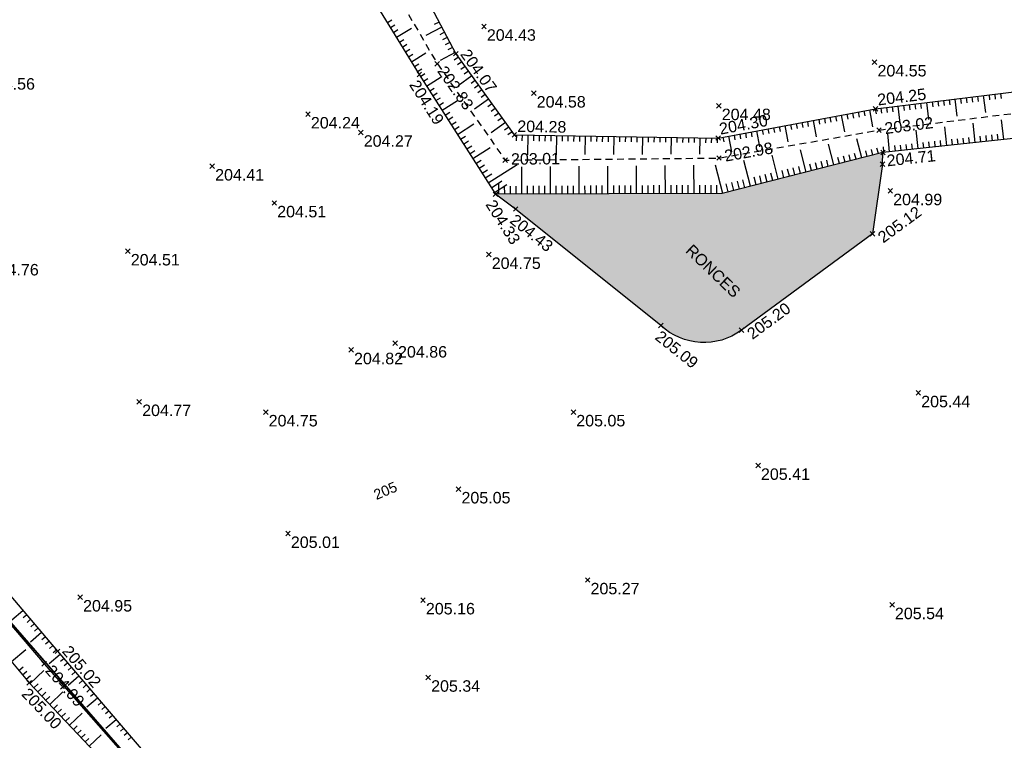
# Model space of a CAD drawing. Extents: x 1616800 to 1632437, y 2248456 to 2251974.
# Tile 243 of 256: x 1618044 to 1618129, y 2251271 to 2251334. Entities that reach past the tile are written whole.
import ezdxf
from ezdxf.enums import TextEntityAlignment as Align

# ---------------------------------------------------------------- set-up
doc = ezdxf.new("R2010")
doc.units = 0
doc.header["$LTSCALE"] = 2
doc.header["$PDMODE"] = 3
doc.header["$PDSIZE"] = 0.2
doc.linetypes.add('CONTINU', pattern=[0])
doc.linetypes.add('FOSSE', pattern=[0.5, 0.3, -0.2])
doc.layers.get('0').update_dxf_attribs({"linetype": 'CONTINUOUS'})
for name, color, linetype in [('X-PTS TOPO-TEXTE TOPOALT', 8, 'CONTINUOUS'), ('X-PTS TOPO-TOPOPOINT', 8, 'CONTINUOUS'), ('Y - FDP TOPO-LIMITES_ 98061', 8, 'CONTINUOUS'), ('Y-FDP TOPO-CN_Cotation', 8, 'CONTINUOUS'), ('Y-FDP TOPO-CN_Cotation Cache des textes', 8, 'CONTINUOUS'), ('Y-FDP TOPO-TOP_AXE_FOSSE', 8, 'CONTINUOUS'), ('Y-FDP TOPO-TOP_BARBULE', 8, 'CONTINUOUS'), ('Y-FDP TOPO-TOP_TALUS', 8, 'CONTINUOUS'), ('Y-FDP TOPO-TOP_TEXTE', 8, 'CONTINUOUS'), ('Y-FDP TOPO-TOP_VEGETATION', 8, 'CONTINUOUS')]:
    doc.layers.add(name, color=color, linetype=linetype)
doc.styles.add('Arial 1.5', font='arial.ttf', dxfattribs={"width": 0.99, "height": 0.75})
doc.styles.get("Standard").update_dxf_attribs({"font": 'arial.ttf'})

# ---------------------------------------------------------------- blocks, each defined once
blk = doc.blocks.new('TCPOINT')
at = {"color": 0}
blk.add_point((0, 0), dxfattribs=at)
at = {"layer": 'X-PTS TOPO-TEXTE TOPOALT'}
blk.add_attdef('ALT', text='', height=0.75, dxfattribs=at).set_placement((0.25, -0.25), align=Align.TOP_LEFT)
blk = doc.blocks.new('TCPOINT_2')
at = {"color": 0}
blk.add_point((0, 0), dxfattribs=at)
at = {"layer": 'X-PTS TOPO-TEXTE TOPOALT'}
blk.add_attdef('ALT', (0.25, 0.25), '', height=0.75, dxfattribs=at)
blk = doc.blocks.new('TCPOINT_C')
at = {"color": 0}
blk.add_point((0, 0), dxfattribs=at)
at = {"layer": 'X-PTS TOPO-TEXTE TOPOALT'}
blk.add_attdef('ALT', text='', height=0.75, dxfattribs=at).set_placement((0.5, 0.09), align=Align.MIDDLE_LEFT)
blk = doc.blocks.new('zt_cache')
blk.add_wipeout([(0, 0), (1, 0), (1, 1), (0, 1)])

msp = doc.modelspace()

# ---------------------------------------------------------------- hatches: boundary and pattern name
at = {"layer": 'Y-FDP TOPO-TOP_VEGETATION'}
h = msp.add_hatch(dxfattribs=at)
h.set_pattern_fill('HAIE', color=256, scale=2)
h.set_pattern_definition([(109.29004622, (1.40212, 0.00743), (-12.000000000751, 34.0000000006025), [0.120678, -42.2585622]), (161.565051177, (0.8664, 1.825), (-2, 3e-12), [0.12626, -6.1982953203]), (106.927513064, (0.7466, 1.865), (-7.9999999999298, 26.0000000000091), [0.13692, -47.9463411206]), (111.250505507, (0.87204, 0), (-3.9999999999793, 10.000000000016), [0.17299, -38.4534258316]), (28.4429286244, (0.6042, 1.1642), (21.999999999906, 11.9999999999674), [0.15552, -54.4338562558]), (83.659808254, (0.587, 1.0104), (-6e-13, 2), [0.15476, -17.9560102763]), (28.072486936, (1.6701, 1.9105), (26.0000000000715, 14.0000000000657), [0.096834, -33.903166]), (69.44395478, (1.7556, 0.09288), (2.000000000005, 6.000000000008), [0.0974, -16.9906074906]), (122.905242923, (1.784, 0.18408), (-4.0000000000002, 5.9999999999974), [0.1153, -40.3816134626]), (135, (1.8809, 0.3607), (-2, 2e-16), [0.072554, -2.7558731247]), (156.250505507, (1.9892, 1.5972), (-31.9999999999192, 14.0000000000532), [0.15574, -54.470261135]), (45, (1.767, 1.58), (2e-16, 2), [0.112844, -2.7155831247]), (48.3664606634, (1.784, 1.2952), (14.000000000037, 16.000000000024), [0.06856, -24.0146291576]), (34.695153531, (1.7954, 0.942), (19.999999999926, 13.9999999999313), [0.0901, -31.5326766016]), (128.290163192, (1.1, 1.9276), (-7.9999999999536, 10.000000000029), [0.09224, -48.3226337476]), (72.255328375, (1.3052, 0.8222), (14.000000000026, 43.9999999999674), [0.14956, -52.3480589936]), (115.346175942, (1.3508, 0.9646), (-2.000000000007, 4.0000000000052), [0.11984, -41.9277520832]), (115.016893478, (1.6076, 0.5318), (-1.9999999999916, 4.0000000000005), [0.17592, -32.9299707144]), (41.185925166, (1.5618, 0.4918), (2.000000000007, 2.000000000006), [0.06054, -21.1997516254]), (63.434948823, (1.4877, 0.2809), (8e-13, 2), [0.038226, -4.433909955]), (131.185925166, (0.9746, 0.355), (-2.000000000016, 1.999999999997), [0.12114, -21.1391516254]), (159.44395478, (1.08862, 0.56006), (-5.999999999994, 2.000000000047), [0.097404, -16.9906034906]), (19.7988763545, (0.7466, 0.7652), (21.9999999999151, 7.9999999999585), [0.06678, -53.0745410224]), (116.565051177, (1.0089, 1.147), (-2, 2), [0.038226, -4.433909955]), (45, (1.2425, 1.318), (2e-16, 2), [0.04837, -2.7800571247]), (56.309932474, (1.4819, 1.1584), (2, 4), [0.041158, -7.1699445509]), (131.185925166, (1.2882, 1.6656), (-2.000000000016, 1.999999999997), [0.06062, -21.1996716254]), (0, (0.7, 1.5), (0, 2), [0.1, -1.9]), (146.309932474, (0.10246, 0.2126), (-4, 2), [0.12314, -7.0879625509]), (143.130102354, (0.2222, 0.91336), (-5.99999999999, 4.000000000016), [0.142448, -9.857552]), (36.3843518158, (0, 0.91912), (7.999999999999, 5.9999999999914), [0.134434, -47.0672608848]), (136.73570459, (0.10819, 1.33496), (-32.0000000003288, 29.9999999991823), [0.133152, -46.55731812]), (25.7099537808, (0.188, 1.7966), (3.9999999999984, 1.9999999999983), [0.18352, -59.749776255]), (127.405356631, (0.3418, 0.315), (-19.9999999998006, 26.0000000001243), [0.122, -42.679869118]), (45, (0.359, 0.0188), (2e-16, 2), [0.056422, -2.7720051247]), (153.434948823, (0.4274, 0.7823), (-2, -3e-12), [0.05087, -4.421265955]), (167.471192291, (0.4958, 0.2808), (-10.000000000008, 1.999999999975), [0.15776, -18.2813289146]), (45, (0.4, 1.3), (2e-16, 2), [0.141422, -2.6870051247])])
h.paths.add_polyline_path([(1618104.8553, 2251318.7077), (1618085.1076, 2251318.638), (1618086.8526, 2251317.354), (1618099.4996, 2251307.201, 0.3604436), (1618106.5413, 2251306.7998), (1618117.9426, 2251315.2), (1618118.8306, 2251321.264), (1618118.8626, 2251322.287)])

# ---------------------------------------------------------------- linework, layer by layer
at = {"layer": 'Y - FDP TOPO-LIMITES_ 98061', "flags": 128}
msp.add_lwpolyline([(1618000.033, 2251119.6372), (1618010.804, 2251118.9442), (1618115.6175, 2251197.6704), (1618016.3138, 2251311.8142), (1617999.4777, 2251326.37), (1617969.9379, 2251352.0601), (1617934.7754, 2251382.3083), (1618000.3795, 2251451.6653), (1618016.0396, 2251467.7735), (1618112.1715, 2251442.2887), (1618276.1045, 2251385.219), (1618332.7249, 2251346.7882), (1618346.2552, 2251357.2778), (1618351.6069, 2251354.908), (1618148.3489, 2251202.3141), (1618189.5386, 2251153.7374), (1618188.0254, 2251152.4292), (1618159.8898, 2251128.1121), (1618124.8252, 2251097.8039), (1618067.4989, 2251048.255), (1618052.0285, 2251063.7931), (1618022.5176, 2251095.4882), (1618000.033, 2251119.6372)], dxfattribs=at)
msp.add_lwpolyline([(1617934.7754, 2251382.3083), (1617969.9379, 2251352.0601), (1617999.4777, 2251326.37), (1618016.3138, 2251311.8142), (1618115.6175, 2251197.6704), (1618010.804, 2251118.9442), (1618000.033, 2251119.6372), (1617987.9627, 2251132.6017), (1617972.2675, 2251149.4576), (1617957.6492, 2251163.9861), (1617839.028, 2251281.8757), (1617904.6571, 2251349.6964)], close=True, dxfattribs=at)
at = {"layer": 'Y-FDP TOPO-TOP_AXE_FOSSE', "linetype": 'FOSSE', "elevation": 201.34, "flags": 128}
msp.add_lwpolyline([(1618345.7226, 2251360.38), (1618329.8716, 2251365.804), (1618308.3316, 2251373.672), (1618293.6566, 2251378.527), (1618271.5336, 2251386.423), (1618253.2956, 2251392.776), (1618224.4006, 2251402.704), (1618207.2536, 2251409.293), (1618192.0736, 2251414.605), (1618177.4756, 2251419.986), (1618161.7616, 2251426.006), (1618144.2136, 2251431.839), (1618128.1146, 2251437.244), (1618112.9256, 2251442.926), (1618093.5746, 2251422.765), (1618085.0156, 2251409.649), (1618074.4826, 2251391.46), (1618063.0196, 2251371.133), (1618065.5016, 2251357.631), (1618069.7156, 2251347.677), (1618080.0226, 2251330.014), (1618085.9466, 2251321.616), (1618104.5726, 2251321.799), (1618118.5166, 2251324.229), (1618136.5086, 2251326.473), (1618156.2926, 2251328.253), (1618175.5956, 2251330.035), (1618211.7116, 2251334.041), (1618214.1936, 2251333.192), (1618222.8506, 2251322.127), (1618231.1446, 2251309.73), (1618244.5446, 2251290.968), (1618252.1488, 2251280.321)], dxfattribs=at)
at = {"layer": 'Y-FDP TOPO-TOP_AXE_FOSSE', "flags": 128}
msp.add_lwpolyline([(1618015.59, 2251312.796), (1618024.588, 2251302.625), (1618034.084, 2251291.399), (1618045.776, 2251277.741), (1618057.619, 2251264.29), (1618069.665, 2251250.343), (1618080.511, 2251238.102), (1618091.341, 2251225.632), (1618102.248, 2251212.839), (1618113.069, 2251200.421), (1618115.7166, 2251197.303)], dxfattribs=at)
at = {"layer": 'Y-FDP TOPO-TOP_BARBULE'}
for p, q in [((1618075.6712, 2251333.5946), (1618076.0706, 2251333.8405)), ((1618075.9334, 2251333.1688), (1618076.3303, 2251333.4132)), ((1618076.4576, 2251332.3173), (1618077.7648, 2251333.1221)), ((1618080.4121, 2251333.1968), (1618079.0376, 2251332.472)), ((1618080.1789, 2251333.639), (1618079.762, 2251333.4192)), ((1618076.1955, 2251332.743), (1618076.59, 2251332.986)), ((1618080.6454, 2251332.7545), (1618080.2376, 2251332.5394)), ((1618080.8786, 2251332.3122), (1618080.4754, 2251332.0996)), ((1618076.7198, 2251331.8915), (1618077.1095, 2251332.1315)), ((1618076.9819, 2251331.4657), (1618077.3692, 2251331.7042)), ((1618081.1118, 2251331.8699), (1618080.7131, 2251331.6597)), ((1618081.345, 2251331.4277), (1618080.9509, 2251331.2198)), ((1618077.2441, 2251331.04), (1618077.629, 2251331.2769)), ((1618077.5062, 2251330.6142), (1618077.8887, 2251330.8497)), ((1618077.7684, 2251330.1884), (1618079.0352, 2251330.9684)), ((1618081.5782, 2251330.9854), (1618080.2798, 2251330.3007)), ((1618081.8581, 2251330.5721), (1618081.5039, 2251330.3158)), ((1618078.0305, 2251329.7627), (1618078.4081, 2251329.9952)), ((1618082.1512, 2251330.167), (1618081.7958, 2251329.9099)), ((1618082.4443, 2251329.7619), (1618082.0877, 2251329.5039)), ((1618078.2927, 2251329.3369), (1618078.6679, 2251329.5679)), ((1618078.5573, 2251328.9127), (1618078.9285, 2251329.1493)), ((1618079.0948, 2251328.0694), (1618080.3638, 2251328.8784)), ((1618083.0305, 2251328.9517), (1618081.8342, 2251328.0862)), ((1618082.7374, 2251329.3568), (1618082.3797, 2251329.098)), ((1618078.8261, 2251328.4911), (1618079.202, 2251328.7307)), ((1618083.3235, 2251328.5466), (1618082.9635, 2251328.2861)), ((1618083.6166, 2251328.1415), (1618083.2554, 2251327.8802)), ((1618079.3636, 2251327.6478), (1618079.749, 2251327.8935)), ((1618079.6324, 2251327.2262), (1618080.0226, 2251327.475)), ((1618083.9097, 2251327.7364), (1618083.5473, 2251327.4742)), ((1618084.2028, 2251327.3313), (1618083.8392, 2251327.0683)), ((1618126.6135, 2251327.1193), (1618126.6679, 2251326.6748)), ((1618127.1098, 2251327.18), (1618127.1641, 2251326.7358)), ((1618127.6061, 2251327.2407), (1618127.7871, 2251325.7608)), ((1618128.1024, 2251327.3014), (1618128.1567, 2251326.8577)), ((1618128.5987, 2251327.3621), (1618128.6529, 2251326.9187)), ((1618129.095, 2251327.4227), (1618129.1492, 2251326.9796)), ((1618079.9012, 2251326.8046), (1618080.2961, 2251327.0564)), ((1618080.17, 2251326.383), (1618080.5696, 2251326.6378)), ((1618080.4388, 2251325.9614), (1618081.7867, 2251326.8207)), ((1618084.4959, 2251326.9262), (1618083.2802, 2251326.0467)), ((1618084.7889, 2251326.5211), (1618084.4231, 2251326.2564)), ((1618119.6653, 2251326.2699), (1618119.7201, 2251325.8213)), ((1618120.1616, 2251326.3305), (1618120.3443, 2251324.8362)), ((1618120.6579, 2251326.3912), (1618120.7126, 2251325.9432)), ((1618121.1542, 2251326.4519), (1618121.2089, 2251326.0042)), ((1618121.6505, 2251326.5126), (1618121.7052, 2251326.0651)), ((1618122.1468, 2251326.5733), (1618122.2014, 2251326.1261)), ((1618122.6431, 2251326.6339), (1618122.8252, 2251325.1444)), ((1618123.1394, 2251326.6946), (1618123.194, 2251326.248)), ((1618123.6357, 2251326.7553), (1618123.6903, 2251326.309)), ((1618124.132, 2251326.816), (1618124.1865, 2251326.37)), ((1618124.6283, 2251326.8766), (1618124.6828, 2251326.4309)), ((1618125.1246, 2251326.9373), (1618125.3061, 2251325.4526)), ((1618125.6209, 2251326.998), (1618125.6753, 2251326.5529)), ((1618126.1172, 2251327.0587), (1618126.1716, 2251326.6138)), ((1618080.7076, 2251325.5398), (1618081.1167, 2251325.8006)), ((1618080.9763, 2251325.1182), (1618081.3902, 2251325.382)), ((1618085.082, 2251326.116), (1618084.715, 2251325.8505)), ((1618085.3751, 2251325.7109), (1618085.0069, 2251325.4445)), ((1618114.7358, 2251325.4451), (1618114.8169, 2251325.0092)), ((1618115.2273, 2251325.5366), (1618115.4985, 2251324.0792)), ((1618115.7189, 2251325.628), (1618115.8005, 2251325.1894)), ((1618116.2105, 2251325.7194), (1618116.2923, 2251325.2795)), ((1618116.702, 2251325.8109), (1618116.7841, 2251325.3696)), ((1618117.1936, 2251325.9023), (1618117.2759, 2251325.4597)), ((1618117.6852, 2251325.9938), (1618117.9605, 2251324.514)), ((1618118.1767, 2251326.0852), (1618118.2596, 2251325.6399)), ((1618118.6726, 2251326.1485), (1618118.7276, 2251325.6994)), ((1618119.169, 2251326.2092), (1618119.2238, 2251325.7603)), ((1618081.2451, 2251324.6966), (1618081.6637, 2251324.9634)), ((1618081.5139, 2251324.275), (1618081.9372, 2251324.5448)), ((1618081.7827, 2251323.8534), (1618083.2095, 2251324.763)), ((1618085.9612, 2251324.9007), (1618084.7262, 2251324.0072)), ((1618085.6682, 2251325.3058), (1618085.2988, 2251325.0386)), ((1618109.8201, 2251324.5307), (1618109.8987, 2251324.1082)), ((1618110.3117, 2251324.6221), (1618110.5745, 2251323.2095)), ((1618110.8032, 2251324.7136), (1618110.8823, 2251324.2884)), ((1618111.2948, 2251324.805), (1618111.3741, 2251324.3785)), ((1618111.7864, 2251324.8965), (1618111.866, 2251324.4686)), ((1618112.2779, 2251324.9879), (1618112.3578, 2251324.5587)), ((1618112.7695, 2251325.0793), (1618113.0365, 2251323.6444)), ((1618113.2611, 2251325.1708), (1618113.3414, 2251324.7389)), ((1618113.7526, 2251325.2622), (1618113.8332, 2251324.829)), ((1618114.2442, 2251325.3537), (1618114.325, 2251324.9191)), ((1618124.4157, 2251322.8806), (1618124.2398, 2251324.526)), ((1618126.9015, 2251323.1463), (1618126.7219, 2251324.8267)), ((1618129.3874, 2251323.412), (1618129.204, 2251325.1274)), ((1618082.0515, 2251323.4317), (1618082.4843, 2251323.7077)), ((1618086.2543, 2251324.4956), (1618085.8826, 2251324.2267)), ((1618086.5474, 2251324.0905), (1618086.1746, 2251323.8208)), ((1618086.9138, 2251323.8261), (1618086.9052, 2251323.2979)), ((1618087.4137, 2251323.818), (1618087.4052, 2251323.2929)), ((1618087.9137, 2251323.8098), (1618087.8853, 2251322.07)), ((1618088.4136, 2251323.8017), (1618088.4052, 2251323.2829)), ((1618088.9135, 2251323.7936), (1618088.9051, 2251323.2779)), ((1618089.4135, 2251323.7854), (1618089.4051, 2251323.2729)), ((1618089.9134, 2251323.7773), (1618089.9051, 2251323.2679)), ((1618090.4133, 2251323.7692), (1618090.3859, 2251322.0815)), ((1618090.9133, 2251323.761), (1618090.9051, 2251323.2579)), ((1618091.4132, 2251323.7529), (1618091.4051, 2251323.2528)), ((1618091.9131, 2251323.7448), (1618091.905, 2251323.2478)), ((1618092.4131, 2251323.7366), (1618092.405, 2251323.2428)), ((1618092.913, 2251323.7285), (1618092.8864, 2251322.093)), ((1618093.4129, 2251323.7203), (1618093.405, 2251323.2328)), ((1618093.9129, 2251323.7122), (1618093.905, 2251323.2278)), ((1618094.4128, 2251323.7041), (1618094.405, 2251323.2228)), ((1618094.9127, 2251323.6959), (1618094.905, 2251323.2178)), ((1618095.4127, 2251323.6878), (1618095.3869, 2251322.1045)), ((1618095.9126, 2251323.6797), (1618095.9049, 2251323.2078)), ((1618096.4125, 2251323.6715), (1618096.4049, 2251323.2028)), ((1618105.396, 2251323.7077), (1618105.6505, 2251322.3399)), ((1618105.8876, 2251323.7991), (1618105.9642, 2251323.3874)), ((1618106.3791, 2251323.8906), (1618106.456, 2251323.4775)), ((1618106.8707, 2251323.982), (1618106.9478, 2251323.5676)), ((1618107.3623, 2251324.0735), (1618107.4396, 2251323.6577)), ((1618107.8538, 2251324.1649), (1618108.1125, 2251322.7747)), ((1618108.3454, 2251324.2563), (1618108.4232, 2251323.8379)), ((1618108.837, 2251324.3478), (1618108.9151, 2251323.928)), ((1618109.3285, 2251324.4392), (1618109.4069, 2251324.0181)), ((1618119.444, 2251322.3491), (1618119.2756, 2251323.9246)), ((1618121.9299, 2251322.6149), (1618121.7577, 2251324.2253)), ((1618127.3987, 2251323.1994), (1618127.3446, 2251323.7056)), ((1618127.8959, 2251323.2526), (1618127.8415, 2251323.7609)), ((1618128.393, 2251323.3057), (1618128.3385, 2251323.8161)), ((1618128.8902, 2251323.3588), (1618128.8354, 2251323.8714)), ((1618082.3203, 2251323.0101), (1618082.7578, 2251323.2891)), ((1618082.589, 2251322.5885), (1618083.0313, 2251322.8705)), ((1618096.9125, 2251323.6634), (1618096.9049, 2251323.1978)), ((1618097.4124, 2251323.6553), (1618097.4049, 2251323.1928)), ((1618097.9123, 2251323.6471), (1618097.8874, 2251322.116)), ((1618098.4123, 2251323.639), (1618098.4049, 2251323.1828)), ((1618098.9122, 2251323.6309), (1618098.9048, 2251323.1778)), ((1618099.4121, 2251323.6227), (1618099.4048, 2251323.1728)), ((1618099.9121, 2251323.6146), (1618099.9048, 2251323.1678)), ((1618100.412, 2251323.6064), (1618100.3879, 2251322.1276)), ((1618100.9119, 2251323.5983), (1618100.9048, 2251323.1578)), ((1618101.4119, 2251323.5902), (1618101.4048, 2251323.1528)), ((1618101.9118, 2251323.582), (1618101.9047, 2251323.1478)), ((1618102.4117, 2251323.5739), (1618102.4047, 2251323.1428)), ((1618102.9117, 2251323.5658), (1618102.8885, 2251322.1391)), ((1618103.4116, 2251323.5576), (1618103.4047, 2251323.1328)), ((1618103.9115, 2251323.5495), (1618103.9047, 2251323.1277)), ((1618104.4115, 2251323.5414), (1618104.4047, 2251323.1227)), ((1618104.9044, 2251323.6162), (1618104.9805, 2251323.2072)), ((1618114.5848, 2251321.1939), (1618114.1249, 2251322.9937)), ((1618117.007, 2251321.8128), (1618116.5856, 2251323.4619)), ((1618119.9412, 2251322.4023), (1618119.8904, 2251322.877)), ((1618120.4384, 2251322.4554), (1618120.3874, 2251322.9323)), ((1618120.9355, 2251322.5086), (1618120.8843, 2251322.9875)), ((1618121.4327, 2251322.5617), (1618121.3813, 2251323.0427)), ((1618122.427, 2251322.668), (1618122.3752, 2251323.1532)), ((1618122.9242, 2251322.7211), (1618122.8721, 2251323.2085)), ((1618123.4214, 2251322.7743), (1618123.369, 2251323.2637)), ((1618123.9185, 2251322.8274), (1618123.866, 2251323.3189)), ((1618124.9129, 2251322.9337), (1618124.8599, 2251323.4294)), ((1618125.41, 2251322.9868), (1618125.3568, 2251323.4847)), ((1618125.9072, 2251323.04), (1618125.8538, 2251323.5399)), ((1618126.4044, 2251323.0931), (1618126.3507, 2251323.5952)), ((1618082.8578, 2251322.1669), (1618083.3048, 2251322.4519)), ((1618083.1266, 2251321.7453), (1618084.6324, 2251322.7053)), ((1618109.7404, 2251319.956), (1618109.2035, 2251322.0573)), ((1618112.1626, 2251320.5749), (1618111.6642, 2251322.5255)), ((1618115.5537, 2251321.4415), (1618115.4203, 2251321.9633)), ((1618116.0381, 2251321.5653), (1618115.907, 2251322.0781)), ((1618116.5225, 2251321.689), (1618116.3938, 2251322.1928)), ((1618117.4914, 2251321.9366), (1618117.3673, 2251322.4223)), ((1618117.9758, 2251322.0604), (1618117.854, 2251322.537)), ((1618118.4603, 2251322.1842), (1618118.3408, 2251322.6518)), ((1618118.9468, 2251322.296), (1618118.8966, 2251322.7665)), ((1618083.3954, 2251321.3237), (1618083.8519, 2251321.6147)), ((1618083.6642, 2251320.9021), (1618084.1254, 2251321.1961)), ((1618084.4705, 2251319.6373), (1618086.974, 2251321.2332)), ((1618094.8975, 2251318.6726), (1618094.8889, 2251321.0976)), ((1618097.3975, 2251318.6814), (1618097.3889, 2251321.119)), ((1618099.8974, 2251318.6902), (1618099.8888, 2251321.1404)), ((1618102.3974, 2251318.699), (1618102.3887, 2251321.1618)), ((1618104.8961, 2251318.7181), (1618104.2672, 2251321.1792)), ((1618107.3183, 2251319.3371), (1618106.7428, 2251321.5891)), ((1618112.647, 2251320.6987), (1618112.4998, 2251321.2749)), ((1618113.1315, 2251320.8225), (1618112.9866, 2251321.3896)), ((1618113.6159, 2251320.9463), (1618113.4733, 2251321.5043)), ((1618114.1003, 2251321.0701), (1618113.9601, 2251321.6191)), ((1618115.0692, 2251321.3177), (1618114.9336, 2251321.8486)), ((1618083.933, 2251320.4805), (1618084.3989, 2251320.7775)), ((1618084.2018, 2251320.0589), (1618084.7906, 2251320.4343)), ((1618087.3975, 2251318.6461), (1618087.3891, 2251321.0333)), ((1618089.8975, 2251318.6549), (1618089.889, 2251321.0548)), ((1618092.3975, 2251318.6637), (1618092.389, 2251321.0762)), ((1618108.2871, 2251319.5846), (1618108.1191, 2251320.2422)), ((1618108.7716, 2251319.7084), (1618108.6059, 2251320.3569)), ((1618109.256, 2251319.8322), (1618109.0926, 2251320.4717)), ((1618110.2249, 2251320.0798), (1618110.0661, 2251320.7011)), ((1618110.7093, 2251320.2036), (1618110.5528, 2251320.8159)), ((1618111.1937, 2251320.3274), (1618111.0396, 2251320.9306)), ((1618111.6782, 2251320.4512), (1618111.5263, 2251321.0454)), ((1618084.7393, 2251319.2156), (1618085.6526, 2251319.7979)), ((1618085.0081, 2251318.794), (1618086.0836, 2251319.4797)), ((1618085.3975, 2251318.639), (1618085.3943, 2251319.5448)), ((1618085.8975, 2251318.6408), (1618085.8949, 2251319.3752)), ((1618090.3975, 2251318.6567), (1618090.395, 2251319.3774)), ((1618090.8975, 2251318.6584), (1618090.8949, 2251319.3799)), ((1618091.3975, 2251318.6602), (1618091.3949, 2251319.3824)), ((1618091.8975, 2251318.662), (1618091.8949, 2251319.3849)), ((1618092.8975, 2251318.6655), (1618092.8949, 2251319.39)), ((1618093.3975, 2251318.6673), (1618093.3949, 2251319.3925)), ((1618093.8975, 2251318.669), (1618093.8949, 2251319.395)), ((1618094.3975, 2251318.6708), (1618094.3949, 2251319.3975)), ((1618095.3975, 2251318.6743), (1618095.3949, 2251319.4026)), ((1618095.8975, 2251318.6761), (1618095.8949, 2251319.4051)), ((1618096.3975, 2251318.6778), (1618096.3949, 2251319.4076)), ((1618096.8975, 2251318.6796), (1618096.8949, 2251319.4101)), ((1618097.8975, 2251318.6831), (1618097.8949, 2251319.4152)), ((1618098.3974, 2251318.6849), (1618098.3949, 2251319.4177)), ((1618098.8974, 2251318.6867), (1618098.8949, 2251319.4202)), ((1618099.3974, 2251318.6884), (1618099.3949, 2251319.4227)), ((1618100.3974, 2251318.692), (1618100.3948, 2251319.4278)), ((1618100.8974, 2251318.6937), (1618100.8948, 2251319.4303)), ((1618101.3974, 2251318.6955), (1618101.3948, 2251319.4328)), ((1618101.8974, 2251318.6973), (1618101.8948, 2251319.4353)), ((1618102.8974, 2251318.7008), (1618102.8948, 2251319.4404)), ((1618103.3974, 2251318.7026), (1618103.3948, 2251319.4429)), ((1618103.8974, 2251318.7043), (1618103.8948, 2251319.4454)), ((1618104.3974, 2251318.7061), (1618104.3948, 2251319.4479)), ((1618105.3805, 2251318.8419), (1618105.1986, 2251319.5537)), ((1618105.865, 2251318.9657), (1618105.6854, 2251319.6685)), ((1618106.3494, 2251319.0895), (1618106.1721, 2251319.7832)), ((1618106.8338, 2251319.2133), (1618106.6589, 2251319.8979)), ((1618107.8027, 2251319.4609), (1618107.6324, 2251320.1274)), ((1618086.3975, 2251318.6426), (1618086.395, 2251319.3572)), ((1618086.8975, 2251318.6443), (1618086.895, 2251319.3597)), ((1618087.8975, 2251318.6478), (1618087.895, 2251319.3648)), ((1618088.3975, 2251318.6496), (1618088.395, 2251319.3673)), ((1618088.8975, 2251318.6514), (1618088.895, 2251319.3698)), ((1618089.3975, 2251318.6531), (1618089.395, 2251319.3723)), ((1618043.9114, 2251282.3513), (1618042.9478, 2251281.5311)), ((1618044.2355, 2251281.9705), (1618043.9467, 2251281.7247)), ((1618044.5595, 2251281.5897), (1618044.271, 2251281.3442)), ((1618044.8836, 2251281.209), (1618044.5953, 2251280.9636)), ((1618045.2077, 2251280.8282), (1618044.9197, 2251280.5831)), ((1618045.5318, 2251280.4475), (1618044.5725, 2251279.631)), ((1618045.8558, 2251280.0667), (1618045.5683, 2251279.822)), ((1618046.1799, 2251279.686), (1618045.8927, 2251279.4415)), ((1618046.504, 2251279.3052), (1618046.217, 2251279.061)), ((1618042.9243, 2251277.9215), (1618044.1815, 2251278.9735)), ((1618047.1534, 2251278.5448), (1618046.2035, 2251277.7291)), ((1618046.8281, 2251278.9245), (1618046.5414, 2251278.6804)), ((1618043.5661, 2251277.1546), (1618043.9453, 2251277.4719)), ((1618047.4791, 2251278.1654), (1618047.1953, 2251277.9217)), ((1618047.8049, 2251277.7861), (1618047.5222, 2251277.5433)), ((1618048.1306, 2251277.4068), (1618047.849, 2251277.165)), ((1618043.887, 2251276.7712), (1618044.2672, 2251277.0894)), ((1618044.2078, 2251276.3877), (1618044.5892, 2251276.7068)), ((1618044.5335, 2251276.0085), (1618045.7408, 2251277.1522)), ((1618048.7821, 2251276.6481), (1618047.851, 2251275.8485)), ((1618048.4564, 2251277.0274), (1618048.1759, 2251276.7866)), ((1618044.8774, 2251275.6455), (1618045.2364, 2251275.9856)), ((1618045.2212, 2251275.2825), (1618045.5771, 2251275.6196)), ((1618049.1079, 2251276.2688), (1618048.8296, 2251276.0299)), ((1618049.4336, 2251275.8895), (1618049.1565, 2251275.6515)), ((1618045.5651, 2251274.9195), (1618045.9177, 2251275.2536)), ((1618045.9089, 2251274.5566), (1618046.2584, 2251274.8876)), ((1618046.2528, 2251274.1936), (1618047.4072, 2251275.2871)), ((1618049.7593, 2251275.5101), (1618049.4834, 2251275.2732)), ((1618050.0851, 2251275.1308), (1618049.8103, 2251274.8948)), ((1618046.5966, 2251273.8306), (1618046.9398, 2251274.1556)), ((1618050.4108, 2251274.7515), (1618049.4985, 2251273.968)), ((1618050.7366, 2251274.3722), (1618050.464, 2251274.1381)), ((1618051.0623, 2251273.9928), (1618050.7909, 2251273.7597)), ((1618046.9405, 2251273.4676), (1618047.2805, 2251273.7896)), ((1618047.2844, 2251273.1046), (1618047.6212, 2251273.4236)), ((1618047.6282, 2251272.7416), (1618047.9618, 2251273.0576)), ((1618047.9721, 2251272.3786), (1618049.0736, 2251273.4221)), ((1618051.3881, 2251273.6135), (1618051.1178, 2251273.3814)), ((1618051.7138, 2251273.2342), (1618051.4446, 2251273.003)), ((1618048.3159, 2251272.0156), (1618048.6432, 2251272.3257)), ((1618052.0396, 2251272.8548), (1618051.146, 2251272.0875)), ((1618052.3653, 2251272.4755), (1618052.0984, 2251272.2463)), ((1618048.6598, 2251271.6526), (1618048.9839, 2251271.9597)), ((1618049.0036, 2251271.2896), (1618049.3246, 2251271.5937)), ((1618049.6914, 2251270.5637), (1618050.74, 2251271.557)), ((1618052.6911, 2251272.0962), (1618052.4252, 2251271.8679)), ((1618053.0168, 2251271.7169), (1618052.7521, 2251271.4896)), ((1618053.3426, 2251271.3375), (1618053.079, 2251271.1112)), ((1618049.3475, 2251270.9267), (1618049.6653, 2251271.2277))]:
    msp.add_line(p, q, dxfattribs=at)
at = {"layer": 'Y-FDP TOPO-TOP_TALUS', "linetype": 'CONTINU', "elevation": 201.34, "flags": 128}
msp.add_lwpolyline([(1618112.1196, 2251444.411), (1618092.2356, 2251423.793), (1618083.8926, 2251410.525), (1618073.1006, 2251392.315), (1618060.4446, 2251370.219), (1618063.3476, 2251357.289), (1618067.6946, 2251346.55), (1618078.4576, 2251329.069), (1618085.1076, 2251318.638)], dxfattribs=at)
at = {"layer": 'Y-FDP TOPO-TOP_TALUS', "elevation": 201.34, "flags": 128}
msp.add_lwpolyline([(1618076.7416, 2251390.755), (1618065.1236, 2251370.841), (1618068.5126, 2251356.378), (1618072.2026, 2251348.765), (1618081.6296, 2251330.888), (1618086.7366, 2251323.829), (1618104.4946, 2251323.54), (1618118.2186, 2251326.093), (1618136.1806, 2251328.289), (1618156.6396, 2251330.131), (1618175.7606, 2251331.883), (1618193.9326, 2251334.075), (1618211.9086, 2251336.64), (1618215.1836, 2251335.232), (1618224.5306, 2251322.798), (1618232.3986, 2251311.28), (1618246.1146, 2251291.86), (1618252.6596, 2251282.5932)], dxfattribs=at)
at = {"layer": 'Y-FDP TOPO-TOP_TALUS', "flags": 128}
for points in [[(1618250.7186, 2251280.602), (1618247.2026, 2251284.78), (1618229.5986, 2251309.15), (1618219.5256, 2251323.939), (1618211.8406, 2251332.013), (1618209.5926, 2251332.113), (1618193.4936, 2251330.036), (1618176.2766, 2251328.026), (1618158.4466, 2251326.557), (1618141.8586, 2251324.745), (1618118.8626, 2251322.287), (1618104.8553, 2251318.7077), (1618085.1076, 2251318.638)], [(1618015.855, 2251314.263), (1618025.642, 2251303.742), (1618035.298, 2251292.471), (1618046.917, 2251278.82), (1618058.9, 2251264.866), (1618070.954, 2251251.388), (1618081.726, 2251238.993), (1618092.519, 2251226.769), (1618103.496, 2251213.829), (1618114.103, 2251201.727), (1618118.2486, 2251196.556)], [(1618014.11, 2251312.485), (1618023.064, 2251301.526), (1618032.806, 2251290.013), (1618044.462, 2251276.084), (1618056.665, 2251263.202), (1618068.266, 2251249.62), (1618079.299, 2251237.093), (1618090.153, 2251224.541), (1618100.981, 2251211.754), (1618111.969, 2251199.127), (1618114.0216, 2251197.08)]]:
    msp.add_lwpolyline(points, dxfattribs=at)
at = {"layer": 'Y-FDP TOPO-TOP_VEGETATION', "elevation": 201.34, "flags": 128}
for points in [[(1618118.8306, 2251321.264), (1618118.8626, 2251322.287)], [(1618086.8526, 2251317.354), (1618085.1076, 2251318.638)]]:
    msp.add_lwpolyline(points, dxfattribs=at)
msp.add_lwpolyline([(1618118.8306, 2251321.264), (1618117.9426, 2251315.2), (1618106.5416, 2251306.8, -0.36046), (1618099.4996, 2251307.201), (1618086.8526, 2251317.354)], format="xyb", dxfattribs=at)

# ---------------------------------------------------------------- block references
at = {"layer": 'X-PTS TOPO-TOPOPOINT'}
ref = msp.add_blockref('TCPOINT', (1618084.0926, 2251333.266, 204.43), dxfattribs=at)
ref.add_attrib('ALT', '204.43', dxfattribs={"layer": 'X-PTS TOPO-TEXTE TOPOALT', "height": 1, "rotation": 360}).set_placement((1618084.3426, 2251333.016, 204.43), align=Align.TOP_LEFT)
ref = msp.add_blockref('TCPOINT_2', (1618081.6296, 2251330.888, 204.07), dxfattribs=dict(at, rotation=305.8847445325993))
ref.add_attrib('ALT', '204.07', (1618081.9787, 2251330.832, 204.07), dxfattribs={"layer": 'X-PTS TOPO-TEXTE TOPOALT', "height": 1, "rotation": 305.884744})
ref = msp.add_blockref('TCPOINT_C', (1618080.0226, 2251330.014, 202.83), dxfattribs=dict(at, rotation=305.1993742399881))
ref.add_attrib('ALT', '202.83', dxfattribs={"layer": 'X-PTS TOPO-TEXTE TOPOALT', "height": 1, "rotation": 305.199374}).set_placement((1618080.3844, 2251329.6573, 202.83), align=Align.MIDDLE_LEFT)
ref = msp.add_blockref('TCPOINT', (1618118.1346, 2251330.157, 204.55), dxfattribs=at)
ref.add_attrib('ALT', '204.55', dxfattribs={"layer": 'X-PTS TOPO-TEXTE TOPOALT', "height": 1, "rotation": 360}).set_placement((1618118.3846, 2251329.907, 204.55), align=Align.TOP_LEFT)
ref = msp.add_blockref('TCPOINT', (1618040.4406, 2251329.007, 204.56), dxfattribs=at)
ref.add_attrib('ALT', '204.56', dxfattribs={"layer": 'X-PTS TOPO-TEXTE TOPOALT', "height": 1, "rotation": 360}).set_placement((1618040.6906, 2251328.757, 204.56), align=Align.TOP_LEFT)
ref = msp.add_blockref('TCPOINT', (1618078.4576, 2251329.069, 204.19), dxfattribs=dict(at, rotation=302.5184379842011))
ref.add_attrib('ALT', '204.19', dxfattribs={"layer": 'X-PTS TOPO-TEXTE TOPOALT', "height": 1, "rotation": 302.518438}).set_placement((1618078.3812, 2251328.7238, 204.19), align=Align.TOP_LEFT)
ref = msp.add_blockref('TCPOINT', (1618088.4366, 2251327.446, 204.58), dxfattribs=at)
ref.add_attrib('ALT', '204.58', dxfattribs={"layer": 'X-PTS TOPO-TEXTE TOPOALT', "height": 1, "rotation": 0}).set_placement((1618088.6866, 2251327.196, 204.58), align=Align.TOP_LEFT)
ref = msp.add_blockref('TCPOINT_2', (1618118.2186, 2251326.093, 204.25), dxfattribs=dict(at, rotation=6.970282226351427))
ref.add_attrib('ALT', '204.25', (1618118.4364, 2251326.3715, 204.25), dxfattribs={"layer": 'X-PTS TOPO-TEXTE TOPOALT', "height": 1, "rotation": 6.970282})
ref = msp.add_blockref('TCPOINT', (1618104.5646, 2251326.348, 204.48), dxfattribs=at)
ref.add_attrib('ALT', '204.48', dxfattribs={"layer": 'X-PTS TOPO-TEXTE TOPOALT', "height": 1}).set_placement((1618104.8146, 2251326.098, 204.48), align=Align.TOP_LEFT)
ref = msp.add_blockref('TCPOINT', (1618068.7586, 2251325.621, 204.24), dxfattribs=at)
ref.add_attrib('ALT', '204.24', dxfattribs={"layer": 'X-PTS TOPO-TEXTE TOPOALT', "height": 1, "rotation": 360}).set_placement((1618069.0086, 2251325.371, 204.24), align=Align.TOP_LEFT)
ref = msp.add_blockref('TCPOINT_2', (1618104.4946, 2251323.54, 204.3), dxfattribs=dict(at, rotation=10.53796374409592))
ref.add_attrib('ALT', '204.30', (1618104.6947, 2251323.8315, 204.3), dxfattribs={"layer": 'X-PTS TOPO-TEXTE TOPOALT', "height": 1, "rotation": 10.537964})
ref = msp.add_blockref('TCPOINT_C', (1618118.5166, 2251324.229, 203.02), dxfattribs=dict(at, rotation=7.10933791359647))
ref.add_attrib('ALT', '203.02', dxfattribs={"layer": 'X-PTS TOPO-TEXTE TOPOALT', "height": 1, "rotation": 7.109338}).set_placement((1618119.0016, 2251324.3802, 203.02), align=Align.MIDDLE_LEFT)
ref = msp.add_blockref('TCPOINT_2', (1618086.7366, 2251323.829, 204.28), dxfattribs=dict(at, rotation=359.0676304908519))
ref.add_attrib('ALT', '204.28', (1618086.9906, 2251324.0749, 204.28), dxfattribs={"layer": 'X-PTS TOPO-TEXTE TOPOALT', "height": 1, "rotation": 359.06763})
ref = msp.add_blockref('TCPOINT', (1618073.3656, 2251324.032, 204.27), dxfattribs=at)
ref.add_attrib('ALT', '204.27', dxfattribs={"layer": 'X-PTS TOPO-TEXTE TOPOALT', "height": 1, "rotation": 0}).set_placement((1618073.6156, 2251323.782, 204.27), align=Align.TOP_LEFT)
ref = msp.add_blockref('TCPOINT_C', (1618104.5726, 2251321.799, 202.98), dxfattribs=dict(at, rotation=9.885573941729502))
ref.add_attrib('ALT', '202.98', dxfattribs={"layer": 'X-PTS TOPO-TEXTE TOPOALT', "height": 1, "rotation": 9.885574}).set_placement((1618105.0497, 2251321.9735, 202.98), align=Align.MIDDLE_LEFT)
ref = msp.add_blockref('TCPOINT_C', (1618085.9466, 2251321.616, 203.01), dxfattribs=dict(at, rotation=0.5629114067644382))
ref.add_attrib('ALT', '203.01', dxfattribs={"layer": 'X-PTS TOPO-TEXTE TOPOALT', "height": 1, "rotation": 0.562911}).set_placement((1618086.4457, 2251321.7109, 203.01), align=Align.MIDDLE_LEFT)
ref = msp.add_blockref('TCPOINT', (1618118.8626, 2251322.287, 204.71), dxfattribs=dict(at, rotation=6.101075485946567))
ref.add_attrib('ALT', '204.71', dxfattribs={"layer": 'X-PTS TOPO-TEXTE TOPOALT', "height": 1, "rotation": 6.101075}).set_placement((1618119.1378, 2251322.065, 204.71), align=Align.TOP_LEFT)
ref = msp.add_blockref('TCPOINT', (1618060.4166, 2251321.086, 204.41), dxfattribs=at)
ref.add_attrib('ALT', '204.41', dxfattribs={"layer": 'X-PTS TOPO-TEXTE TOPOALT', "height": 1, "rotation": 360}).set_placement((1618060.6666, 2251320.836, 204.41), align=Align.TOP_LEFT)
at = {"layer": 'X-PTS TOPO-TOPOPOINT', "rotation": 81.66893489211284}
msp.add_blockref('TCPOINT', (1618118.8306, 2251321.264, 204.82), dxfattribs=at)
at = {"layer": 'X-PTS TOPO-TOPOPOINT'}
ref = msp.add_blockref('TCPOINT', (1618085.1076, 2251318.638, 204.33), dxfattribs=dict(at, rotation=302.5184380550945))
ref.add_attrib('ALT', '204.33', dxfattribs={"layer": 'X-PTS TOPO-TEXTE TOPOALT', "height": 1, "rotation": 302.518438}).set_placement((1618085.0312, 2251318.2928, 204.33), align=Align.TOP_LEFT)
ref = msp.add_blockref('TCPOINT', (1618119.5006, 2251318.935, 204.99), dxfattribs=at)
ref.add_attrib('ALT', '204.99', dxfattribs={"layer": 'X-PTS TOPO-TEXTE TOPOALT', "height": 1, "rotation": 0}).set_placement((1618119.7506, 2251318.685, 204.99), align=Align.TOP_LEFT)
ref = msp.add_blockref('TCPOINT', (1618065.8236, 2251317.88, 204.51), dxfattribs=at)
ref.add_attrib('ALT', '204.51', dxfattribs={"layer": 'X-PTS TOPO-TEXTE TOPOALT', "height": 1, "rotation": 0}).set_placement((1618066.0736, 2251317.63, 204.51), align=Align.TOP_LEFT)
ref = msp.add_blockref('TCPOINT', (1618086.8526, 2251317.354, 204.43), dxfattribs=dict(at, rotation=321.2425350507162))
ref.add_attrib('ALT', '204.43', dxfattribs={"layer": 'X-PTS TOPO-TEXTE TOPOALT', "height": 1, "rotation": 321.242535}).set_placement((1618086.891, 2251317.0025, 204.43), align=Align.TOP_LEFT)
ref = msp.add_blockref('TCPOINT', (1618117.9426, 2251315.2, 205.12), dxfattribs=dict(at, rotation=36.38195191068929))
ref.add_attrib('ALT', '205.12', dxfattribs={"layer": 'X-PTS TOPO-TEXTE TOPOALT', "height": 1, "rotation": 36.381952}).set_placement((1618118.2922, 2251315.147, 205.12), align=Align.TOP_LEFT)
ref = msp.add_blockref('TCPOINT', (1618053.0656, 2251313.688, 204.51), dxfattribs=at)
ref.add_attrib('ALT', '204.51', dxfattribs={"layer": 'X-PTS TOPO-TEXTE TOPOALT', "height": 1, "rotation": 360}).set_placement((1618053.3156, 2251313.438, 204.51), align=Align.TOP_LEFT)
ref = msp.add_blockref('TCPOINT', (1618084.5186, 2251313.384, 204.75), dxfattribs=at)
ref.add_attrib('ALT', '204.75', dxfattribs={"layer": 'X-PTS TOPO-TEXTE TOPOALT', "height": 1}).set_placement((1618084.7686, 2251313.134, 204.75), align=Align.TOP_LEFT)
ref = msp.add_blockref('TCPOINT', (1618040.7726, 2251312.818, 204.76), dxfattribs=at)
ref.add_attrib('ALT', '204.76', dxfattribs={"layer": 'X-PTS TOPO-TEXTE TOPOALT', "height": 1, "rotation": 360}).set_placement((1618041.0226, 2251312.568, 204.76), align=Align.TOP_LEFT)
ref = msp.add_blockref('TCPOINT', (1618106.5416, 2251306.8, 205.2), dxfattribs=dict(at, rotation=36.3819518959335))
ref.add_attrib('ALT', '205.20', dxfattribs={"layer": 'X-PTS TOPO-TEXTE TOPOALT', "height": 1, "rotation": 36.381952}).set_placement((1618106.8912, 2251306.747, 205.2), align=Align.TOP_LEFT)
ref = msp.add_blockref('TCPOINT', (1618099.4996, 2251307.201, 205.09), dxfattribs=dict(at, rotation=321.2425349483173))
ref.add_attrib('ALT', '205.09', dxfattribs={"layer": 'X-PTS TOPO-TEXTE TOPOALT', "height": 1, "rotation": 321.242535}).set_placement((1618099.538, 2251306.8495, 205.09), align=Align.TOP_LEFT)
ref = msp.add_blockref('TCPOINT', (1618076.3516, 2251305.664, 204.86), dxfattribs=at)
ref.add_attrib('ALT', '204.86', dxfattribs={"layer": 'X-PTS TOPO-TEXTE TOPOALT', "height": 1, "rotation": 0}).set_placement((1618076.6016, 2251305.414, 204.86), align=Align.TOP_LEFT)
ref = msp.add_blockref('TCPOINT', (1618072.5206, 2251305.08, 204.82), dxfattribs=at)
ref.add_attrib('ALT', '204.82', dxfattribs={"layer": 'X-PTS TOPO-TEXTE TOPOALT', "height": 1, "rotation": 360}).set_placement((1618072.7706, 2251304.83, 204.82), align=Align.TOP_LEFT)
ref = msp.add_blockref('TCPOINT', (1618121.9436, 2251301.333, 205.44), dxfattribs=at)
ref.add_attrib('ALT', '205.44', dxfattribs={"layer": 'X-PTS TOPO-TEXTE TOPOALT', "height": 1, "rotation": 0}).set_placement((1618122.1936, 2251301.083, 205.44), align=Align.TOP_LEFT)
ref = msp.add_blockref('TCPOINT', (1618054.0556, 2251300.567, 204.77), dxfattribs=at)
ref.add_attrib('ALT', '204.77', dxfattribs={"layer": 'X-PTS TOPO-TEXTE TOPOALT', "height": 1, "rotation": 360}).set_placement((1618054.3056, 2251300.317, 204.77), align=Align.TOP_LEFT)
ref = msp.add_blockref('TCPOINT', (1618065.0796, 2251299.665, 204.75), dxfattribs=at)
ref.add_attrib('ALT', '204.75', dxfattribs={"layer": 'X-PTS TOPO-TEXTE TOPOALT', "height": 1}).set_placement((1618065.3296, 2251299.415, 204.75), align=Align.TOP_LEFT)
ref = msp.add_blockref('TCPOINT', (1618091.8846, 2251299.667, 205.05), dxfattribs=at)
ref.add_attrib('ALT', '205.05', dxfattribs={"layer": 'X-PTS TOPO-TEXTE TOPOALT', "height": 1, "rotation": 360}).set_placement((1618092.1346, 2251299.417, 205.05), align=Align.TOP_LEFT)
ref = msp.add_blockref('TCPOINT', (1618107.9786, 2251295.009, 205.41), dxfattribs=at)
ref.add_attrib('ALT', '205.41', dxfattribs={"layer": 'X-PTS TOPO-TEXTE TOPOALT', "height": 1, "rotation": 0}).set_placement((1618108.2286, 2251294.759, 205.41), align=Align.TOP_LEFT)
ref = msp.add_blockref('TCPOINT', (1618081.8806, 2251292.957, 205.05), dxfattribs=at)
ref.add_attrib('ALT', '205.05', dxfattribs={"layer": 'X-PTS TOPO-TEXTE TOPOALT', "height": 1, "rotation": 360}).set_placement((1618082.1306, 2251292.707, 205.05), align=Align.TOP_LEFT)
ref = msp.add_blockref('TCPOINT', (1618067.0136, 2251289.076, 205.01), dxfattribs=at)
ref.add_attrib('ALT', '205.01', dxfattribs={"layer": 'X-PTS TOPO-TEXTE TOPOALT', "height": 1, "rotation": 0}).set_placement((1618067.2636, 2251288.826, 205.01), align=Align.TOP_LEFT)
ref = msp.add_blockref('TCPOINT', (1618093.1296, 2251285.036, 205.27), dxfattribs=at)
ref.add_attrib('ALT', '205.27', dxfattribs={"layer": 'X-PTS TOPO-TEXTE TOPOALT', "height": 1, "rotation": 360}).set_placement((1618093.3796, 2251284.786, 205.27), align=Align.TOP_LEFT)
ref = msp.add_blockref('TCPOINT', (1618048.9076, 2251283.537, 204.95), dxfattribs=at)
ref.add_attrib('ALT', '204.95', dxfattribs={"layer": 'X-PTS TOPO-TEXTE TOPOALT', "height": 1, "rotation": 0}).set_placement((1618049.1576, 2251283.287, 204.95), align=Align.TOP_LEFT)
ref = msp.add_blockref('TCPOINT', (1618078.7806, 2251283.287, 205.16), dxfattribs=at)
ref.add_attrib('ALT', '205.16', dxfattribs={"layer": 'X-PTS TOPO-TEXTE TOPOALT', "height": 1, "rotation": 360}).set_placement((1618079.0306, 2251283.037, 205.16), align=Align.TOP_LEFT)
ref = msp.add_blockref('TCPOINT', (1618119.6536, 2251282.871, 205.54), dxfattribs=at)
ref.add_attrib('ALT', '205.54', dxfattribs={"layer": 'X-PTS TOPO-TEXTE TOPOALT', "height": 1, "rotation": 0}).set_placement((1618119.9036, 2251282.621, 205.54), align=Align.TOP_LEFT)
ref = msp.add_blockref('TCPOINT_2', (1618046.917, 2251278.82, 205.02), dxfattribs=dict(at, rotation=310.6543412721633))
ref.add_attrib('ALT', '205.02', (1618047.2695, 2251278.7932, 205.02), dxfattribs={"layer": 'X-PTS TOPO-TEXTE TOPOALT', "height": 1, "rotation": 310.654341})
ref = msp.add_blockref('TCPOINT_C', (1618045.776, 2251277.741, 204.09), dxfattribs=dict(at, rotation=311.3624654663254))
ref.add_attrib('ALT', '204.09', dxfattribs={"layer": 'X-PTS TOPO-TEXTE TOPOALT', "height": 1, "rotation": 311.362465}).set_placement((1618046.174, 2251277.4252, 204.09), align=Align.MIDDLE_LEFT)
ref = msp.add_blockref('TCPOINT', (1618079.2366, 2251276.55, 205.34), dxfattribs=at)
ref.add_attrib('ALT', '205.34', dxfattribs={"layer": 'X-PTS TOPO-TEXTE TOPOALT', "height": 1, "rotation": 0}).set_placement((1618079.4866, 2251276.3, 205.34), align=Align.TOP_LEFT)
ref = msp.add_blockref('TCPOINT', (1618044.462, 2251276.084, 205), dxfattribs=dict(at, rotation=313.4494982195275))
ref.add_attrib('ALT', '205.00', dxfattribs={"layer": 'X-PTS TOPO-TEXTE TOPOALT', "height": 1, "rotation": 313.449498}).set_placement((1618044.4524, 2251275.7306, 205), align=Align.TOP_LEFT)

# ---------------------------------------------------------------- texts
at = {"layer": 'Y-FDP TOPO-TOP_TEXTE', "style": 'Arial 1.5', "width": 0.99}
msp.add_text('RONCES', height=1, rotation=316.174939, dxfattribs=at).set_placement((1618104.0608, 2251311.9578), align=Align.MIDDLE)

# ---------------------------------------------------------------- next in the draw order: block references
at = {"layer": 'Y-FDP TOPO-CN_Cotation Cache des textes', "xscale": 3.990467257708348, "yscale": 2.919031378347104, "rotation": 23.14061886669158}
msp.add_blockref('zt_cache', (1618074.2332, 2251290.684), dxfattribs=at)

# ---------------------------------------------------------------- next in the draw order: texts
at = {"layer": 'Y-FDP TOPO-CN_Cotation', "style": 'Arial 1.5', "oblique": 360, "width": 0.99}
msp.add_text('205', height=0.9, rotation=23.140619, dxfattribs=at).set_placement((1618075.4982, 2251292.8181, 205), align=Align.MIDDLE_CENTER)

doc.saveas('drawing.dxf')
